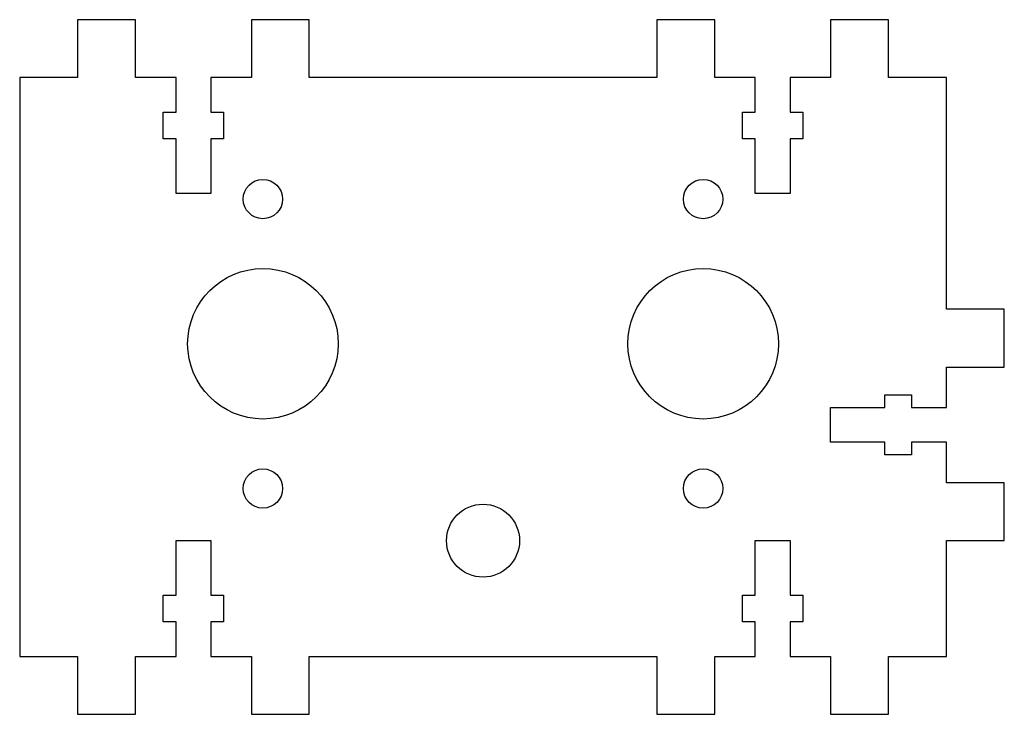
# Model space of a CAD drawing. Header units: millimetres. Extents: x 0 to 85, y -5 to 55.
import ezdxf

# ---------------------------------------------------------------- set-up
doc = ezdxf.new("R2010")
doc.units = ezdxf.units.MM

msp = doc.modelspace()

# ---------------------------------------------------------------- linework, layer by layer
at = {"color": 7, "linetype": 'Continuous', "lineweight": 25}
for p, q in [((5, 55), (5, 50)), ((10, 55), (5, 55)), ((10, 50), (10, 55)), ((20, 55), (20, 50)), ((25, 55), (20, 55)), ((25, 50), (25, 55)), ((55, 55), (55, 50)), ((60, 55), (55, 55)), ((60, 50), (60, 55)), ((70, 55), (70, 50)), ((75, 55), (70, 55)), ((75, 50), (75, 55)), ((0, 50), (0, 0)), ((5, 50), (0, 50)), ((13.5, 50), (10, 50)), ((13.5, 47), (13.5, 50)), ((16.5, 50), (16.5, 47)), ((20, 50), (16.5, 50)), ((55, 50), (25, 50)), ((63.5, 50), (60, 50)), ((63.5, 47), (63.5, 50)), ((66.5, 50), (66.5, 47)), ((70, 50), (66.5, 50)), ((80, 50), (75, 50)), ((80, 30), (80, 50)), ((12.4, 47), (13.5, 47)), ((12.4, 44.7), (12.4, 47)), ((16.5, 47), (17.6, 47)), ((17.6, 47), (17.6, 44.7)), ((62.4, 47), (63.5, 47)), ((62.4, 44.7), (62.4, 47)), ((66.5, 47), (67.6, 47)), ((67.6, 47), (67.6, 44.7)), ((13.5, 44.7), (12.4, 44.7)), ((13.5, 40), (13.5, 44.7)), ((16.5, 44.7), (16.5, 40)), ((17.6, 44.7), (16.5, 44.7)), ((63.5, 44.7), (62.4, 44.7)), ((63.5, 40), (63.5, 44.7)), ((66.5, 44.7), (66.5, 40)), ((67.6, 44.7), (66.5, 44.7)), ((16.5, 40), (13.5, 40)), ((66.5, 40), (63.5, 40)), ((85, 30), (80, 30)), ((85, 25), (85, 30)), ((80, 25), (85, 25)), ((80, 21.5), (80, 25)), ((74.7, 22.6), (77, 22.6)), ((74.7, 21.5), (74.7, 22.6)), ((77, 22.6), (77, 21.5)), ((70, 21.5), (74.7, 21.5)), ((70, 18.5), (70, 21.5)), ((77, 21.5), (80, 21.5)), ((74.7, 18.5), (70, 18.5)), ((74.7, 17.4), (74.7, 18.5)), ((77, 18.5), (77, 17.4)), ((80, 18.5), (77, 18.5)), ((80, 15), (80, 18.5)), ((77, 17.4), (74.7, 17.4)), ((85, 15), (80, 15)), ((85, 10), (85, 15)), ((13.5, 10), (16.5, 10)), ((13.5, 5.3), (13.5, 10)), ((16.5, 10), (16.5, 5.3)), ((63.5, 10), (66.5, 10)), ((63.5, 5.3), (63.5, 10)), ((66.5, 10), (66.5, 5.3)), ((80, 10), (85, 10)), ((80, 0), (80, 10)), ((12.4, 5.3), (13.5, 5.3)), ((12.4, 3), (12.4, 5.3)), ((16.5, 5.3), (17.6, 5.3)), ((17.6, 5.3), (17.6, 3)), ((62.4, 5.3), (63.5, 5.3)), ((62.4, 3), (62.4, 5.3)), ((66.5, 5.3), (67.6, 5.3)), ((67.6, 5.3), (67.6, 3)), ((13.5, 3), (12.4, 3)), ((13.5, 0), (13.5, 3)), ((16.5, 3), (16.5, 0)), ((17.6, 3), (16.5, 3)), ((63.5, 3), (62.4, 3)), ((63.5, 0), (63.5, 3)), ((66.5, 3), (66.5, 0)), ((67.6, 3), (66.5, 3)), ((0, 0), (5, 0)), ((5, 0), (5, -5)), ((10, 0), (13.5, 0)), ((10, -5), (10, 0)), ((16.5, 0), (20, 0)), ((20, 0), (20, -5)), ((25, 0), (55, 0)), ((25, -5), (25, 0)), ((55, 0), (55, -5)), ((60, 0), (63.5, 0)), ((60, -5), (60, 0)), ((66.5, 0), (70, 0)), ((70, 0), (70, -5)), ((75, 0), (80, 0)), ((75, -5), (75, 0)), ((5, -5), (10, -5)), ((20, -5), (25, -5)), ((55, -5), (60, -5)), ((70, -5), (75, -5))]:
    msp.add_line(p, q, dxfattribs=at)
for centre, radius in [((21, 39.507), 1.7), ((59, 39.507), 1.7), ((21, 27.007), 6.5), ((59, 27.007), 6.5), ((21, 14.507), 1.7), ((59, 14.507), 1.7), ((40, 10), 3.15)]:
    msp.add_circle(centre, radius, dxfattribs=at)

doc.saveas('drawing.dxf')
